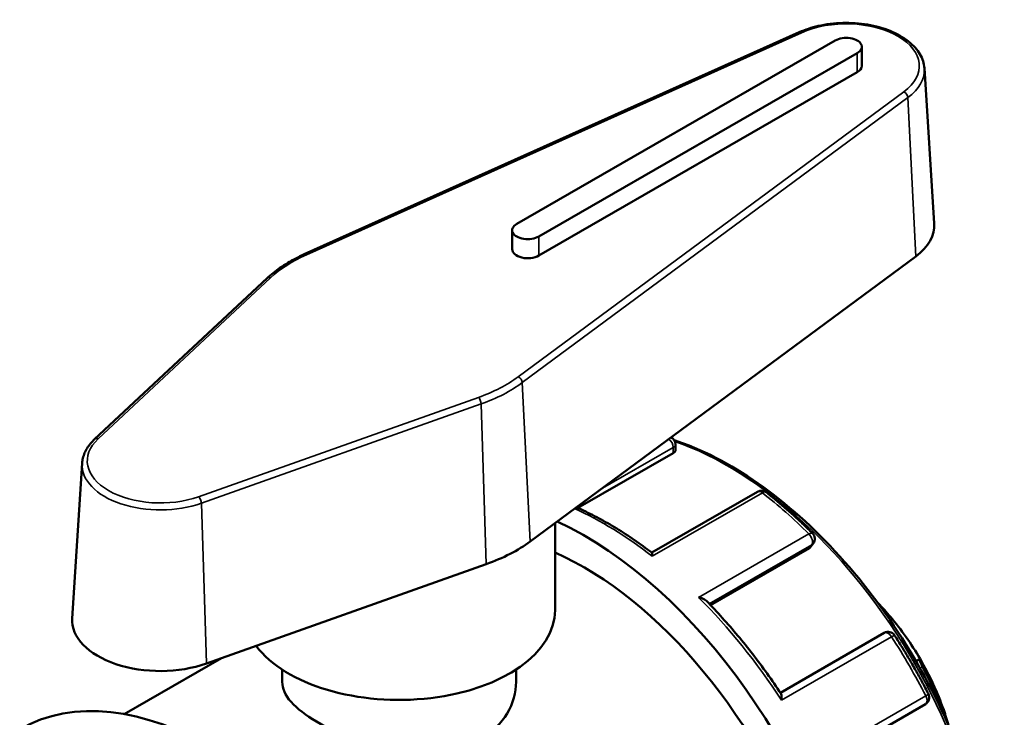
# Model space of a CAD drawing. Header units: millimetres. Extents: x 0 to 903, y -221 to 626.
# Tile 6 of 9: x 79 to 136, y 585 to 626. Entities that reach past the tile are written whole.
import ezdxf

# ---------------------------------------------------------------- set-up
doc = ezdxf.new("R2010")
doc.units = ezdxf.units.MM
doc.layers.add('Visible (ANSI)', color=7, linetype='Continuous', lineweight=50)
doc.layers.add('Visible Narrow (ANSI)', color=7, linetype='Continuous', lineweight=35)

msp = doc.modelspace()

# ---------------------------------------------------------------- linework, layer by layer
at = {"layer": 'Visible (ANSI)'}
for p, q in [((124.227, 624.846), (95.652, 612.028)), ((126.304, 624.373), (107.919, 613.786)), ((109.192, 613.053), (127.577, 623.64)), ((127.841, 622.903), (127.841, 624.006)), ((127.577, 622.536), (109.192, 611.949)), ((131.452, 622.767), (132.027, 613.813)), ((107.656, 612.316), (107.656, 613.419)), ((108.696, 595.449), (130.956, 611.904)), ((93.508, 610.648), (83.55, 601.348)), ((117.085, 601.048), (117.085, 600.718)), ((116.954, 600.553), (111.451, 597.384)), ((82.831, 599.964), (82.256, 591.011)), ((121.82, 598.323), (115.716, 594.808)), ((110.131, 591.485), (110.131, 596.51)), ((125.044, 595.345), (124.907, 595.15)), ((124.816, 595.068), (119.1, 591.776)), ((90.014, 588.408), (106.164, 594.142)), ((129.495, 591.097), (129.385, 591.034)), ((129.136, 590.168), (123.139, 586.715)), ((85.262, 585.479), (90.881, 588.716)), ((131.205, 588.675), (130.966, 588.538)), ((94.381, 588.057), (94.381, 587.339)), ((107.881, 588.057), (107.881, 587.339)), ((125.515, 582.599), (131.511, 586.052)), ((132.475, 585.647), (132.55, 585.691))]:
    msp.add_line(p, q, dxfattribs=at)
for centre, start, end in [((116.637, 601.048), 0, 65.4886), ((122.044, 597.934), 52.0666, 119.936), ((124.677, 595.602), 324.9729, 45.0854), ((129.36, 589.78), 32.9045, 119.936), ((131.288, 586.441), 299.936, 27.0963)]:
    msp.add_arc(centre, 0.449, start, end, dxfattribs=at)
for centre, major_axis, ratio, start_param, end_param in [((126.941, 624.006), (0.9, 0), 0.575862, 5.497787, 8.63938), ((126.941, 622.903), (0.9, 0), 0.575862, 5.497787, 6.283185), ((108.556, 613.419), (-0.9, 0), 0.575862, 5.497787, 8.63938), ((126.941, 613.705), (5.09, 0), 0.575862, 5.621389, 6.320109), ((108.556, 612.316), (-0.9, 0), 0.575862, 0, 2.356194), ((111.808, 577.399), (11.228, -19.498), 0.578093, 5.832158, 8.739148), ((101.131, 598.843), (9.59, 0), 0.575862, 5.264919, 5.621389), ((111.808, 577.399), (10.105, -17.548), 0.578093, 0, 2.475537), ((126.233, 585.706), (-4.999, 8.68), 0.578093, 5.021216, 5.131627), ((101.131, 591.485), (9, 0), 0.575862, 3.550699, 6.283185), ((87.343, 590.902), (-5.09, 0), 0.575862, 6.246262, 8.406512), ((126.233, 585.706), (-4.999, 8.68), 0.578093, 4.721589, 5.021216), ((126.233, 585.706), (-4.999, 8.68), 0.578093, 4.392897, 4.721589), ((125.916, 585.523), (5.222, -9.069), 0.578093, 1.296085, 1.535216), ((90.454, 565.102), (-11.228, 19.498), 0.578093, 3.141593, 6.283185), ((126.233, 585.706), (-4.999, 8.68), 0.578093, 4.293151, 4.392897)]:
    msp.add_ellipse(centre, major_axis=major_axis, ratio=ratio, start_param=start_param, end_param=end_param, dxfattribs=at)
for points, knots in [([(131.452, 622.767), (131.434, 623.046), (131.347, 623.32), (131.042, 623.848), (130.816, 624.099), (130.24, 624.555), (129.882, 624.758), (129.079, 625.083), (128.633, 625.207), (127.703, 625.362), (127.218, 625.395), (126.257, 625.37), (125.78, 625.311), (124.938, 625.12), (124.565, 624.998), (124.227, 624.846)], [5.53471, 5.53471, 5.53471, 5.53471, 5.818694, 5.818694, 6.125952, 6.125952, 6.4547, 6.4547, 6.785769, 6.785769, 7.114978, 7.114978, 7.443555, 7.443555, 7.730379, 7.730379, 7.730379, 7.730379]), ([(95.652, 612.028), (95.484, 611.953), (95.32, 611.873), (95.002, 611.708), (94.847, 611.623), (94.549, 611.444), (94.406, 611.352), (94.129, 611.161), (93.997, 611.062), (93.743, 610.86), (93.622, 610.755), (93.508, 610.648)], [1.4471942, 1.4471942, 1.4471942, 1.4471942, 1.5184882, 1.5184882, 1.5897823, 1.5897823, 1.6610764, 1.6610764, 1.7323704, 1.7323704, 1.8036645, 1.8036645, 1.8036645, 1.8036645]), ([(83.55, 601.348), (83.465, 601.269), (83.387, 601.187), (83.244, 601.017), (83.18, 600.929), (83.066, 600.747), (83.017, 600.654), (82.935, 600.462), (82.901, 600.365), (82.853, 600.166), (82.837, 600.065), (82.831, 599.964)], [1.8036645, 1.8036645, 1.8036645, 1.8036645, 1.9067859, 1.9067859, 2.0099072, 2.0099072, 2.1130286, 2.1130286, 2.2161499, 2.2161499, 2.3192712, 2.3192712, 2.3192712, 2.3192712]), ([(117.01, 601.296), (117.296, 601.203), (117.584, 601.099), (119.5, 600.341), (121.16, 599.371), (124.387, 596.883), (125.953, 595.364), (128.833, 591.932), (130.146, 590.02), (132.388, 585.997), (133.318, 583.886), (134.7, 579.676), (135.152, 577.576), (135.531, 573.597), (135.456, 571.718), (135.112, 570.016), (135.106, 569.989), (135.101, 569.962)], [6.071478, 6.071478, 6.071478, 6.071478, 6.12851, 6.12851, 6.450456, 6.450456, 6.772719, 6.772719, 7.094589, 7.094589, 7.416311, 7.416311, 7.738231, 7.738231, 8.060541, 8.060541, 8.065759, 8.065759, 8.065759, 8.065759]), ([(117.085, 600.718), (117.085, 600.718), (117.085, 600.718), (117.085, 600.691), (117.074, 600.661), (117.028, 600.603), (116.994, 600.576), (116.954, 600.553)], [0.10236559, 0.10236559, 0.10236559, 0.10236559, 0.10248987, 0.10248987, 0.11936831, 0.11936831, 0.13624674, 0.13624674, 0.13624674, 0.13624674]), ([(122.32, 598.288), (122.502, 598.146), (122.683, 598.001), (123.045, 597.704), (123.226, 597.552), (123.584, 597.242), (123.763, 597.084), (124.118, 596.761), (124.295, 596.597), (124.646, 596.263), (124.82, 596.093), (124.994, 595.92)], [0.1742703, 0.1742703, 0.1742703, 0.1742703, 0.209282, 0.209282, 0.2442936, 0.2442936, 0.2793052, 0.2793052, 0.3143168, 0.3143168, 0.3493284, 0.3493284, 0.3493284, 0.3493284]), ([(115.718, 594.807), (115.383, 595.061), (115.046, 595.305), (114.371, 595.769), (114.031, 595.989), (113.351, 596.405), (113.011, 596.6), (112.33, 596.966), (111.989, 597.137), (111.555, 597.338), (111.46, 597.381), (111.366, 597.422)], [6.1241149, 6.1241149, 6.1241149, 6.1241149, 6.1882192, 6.1882192, 6.2523236, 6.2523236, 6.3164279, 6.3164279, 6.3805323, 6.3805323, 6.3983592, 6.3983592, 6.3983592, 6.3983592]), ([(115.718, 594.807), (115.721, 594.805), (115.723, 594.798), (115.728, 594.774), (115.731, 594.749), (115.734, 594.686), (115.735, 594.647), (115.735, 594.601), (115.735, 594.6), (115.735, 594.599)], [0.03478613, 0.03478613, 0.03478613, 0.03478613, 0.04628482, 0.04628482, 0.06524929, 0.06524929, 0.08516524, 0.08516524, 0.08558683, 0.08558683, 0.08558683, 0.08558683]), ([(118.422, 592.22), (118.423, 592.219), (118.424, 592.219), (118.49, 592.206), (118.552, 592.189), (118.667, 592.148), (118.719, 592.123), (118.804, 592.071), (118.838, 592.045), (118.866, 592.017)], [-0.00042562, -0.00042562, -0.00042562, -0.00042562, 0, 0, 0.01980838, 0.01980838, 0.03869607, 0.03869607, 0.05401853, 0.05401853, 0.05401853, 0.05401853]), ([(123.172, 586.665), (122.914, 587.056), (122.649, 587.441), (122.107, 588.199), (121.83, 588.572), (121.264, 589.303), (120.976, 589.661), (120.389, 590.362), (120.091, 590.705), (119.485, 591.374), (119.178, 591.7), (118.866, 592.017)], [5.6017841, 5.6017841, 5.6017841, 5.6017841, 5.6650057, 5.6650057, 5.7282274, 5.7282274, 5.7914491, 5.7914491, 5.8546708, 5.8546708, 5.9178925, 5.9178925, 5.9178925, 5.9178925]), ([(129.495, 591.097), (129.474, 591.105), (129.446, 591.12), (129.376, 591.167), (129.333, 591.201), (129.25, 591.272), (129.205, 591.313), (129.158, 591.359), (129.156, 591.36), (129.155, 591.362)], [0.1612633, 0.1612633, 0.1612633, 0.1612633, 0.18305954, 0.18305954, 0.20626942, 0.20626942, 0.2253452, 0.2253452, 0.22593525, 0.22593525, 0.22593525, 0.22593525]), ([(129.736, 590.023), (129.878, 589.805), (130.017, 589.586), (130.29, 589.143), (130.425, 588.92), (130.69, 588.472), (130.82, 588.247), (131.076, 587.793), (131.201, 587.565), (131.448, 587.107), (131.569, 586.876), (131.687, 586.645)], [0.6978691, 0.6978691, 0.6978691, 0.6978691, 0.7328807, 0.7328807, 0.7678924, 0.7678924, 0.802904, 0.802904, 0.8379156, 0.8379156, 0.8729272, 0.8729272, 0.8729272, 0.8729272]), ([(131.341, 588.218), (131.326, 588.246), (131.311, 588.274), (131.283, 588.33), (131.271, 588.358), (131.236, 588.437), (131.219, 588.484), (131.195, 588.565), (131.188, 588.602), (131.188, 588.653), (131.195, 588.668), (131.205, 588.675)], [0.08457131, 0.08457131, 0.08457131, 0.08457131, 0.0941092, 0.0941092, 0.1036471, 0.1036471, 0.12272288, 0.12272288, 0.14593275, 0.14593275, 0.167729, 0.167729, 0.167729, 0.167729]), ([(107.881, 587.339), (107.881, 586.736), (107.714, 586.09), (107.028, 584.95), (106.509, 584.458), (105.3, 583.762), (104.537, 583.515), (102.874, 583.303), (101.974, 583.334), (100.289, 583.57), (99.389, 583.791), (97.725, 584.361), (96.962, 584.709), (95.754, 585.405), (95.234, 585.796), (94.548, 586.578), (94.381, 586.972), (94.381, 587.339)], [1.538274, 1.538274, 1.538274, 1.538274, 1.794732, 1.794732, 2.05119, 2.05119, 2.307649, 2.307649, 2.564107, 2.564107, 2.820446, 2.820446, 3.076786, 3.076786, 3.333125, 3.333125, 3.589464, 3.589464, 3.589464, 3.589464]), ([(123.172, 586.665), (123.185, 586.645), (123.195, 586.616), (123.209, 586.544), (123.212, 586.499), (123.212, 586.398), (123.208, 586.341), (123.2, 586.281), (123.2, 586.28), (123.2, 586.279)], [0.02950034, 0.02950034, 0.02950034, 0.02950034, 0.04628482, 0.04628482, 0.06524929, 0.06524929, 0.08516524, 0.08516524, 0.08558683, 0.08558683, 0.08558683, 0.08558683]), ([(132.567, 585.723), (132.563, 585.703), (132.556, 585.69), (132.533, 585.687), (132.518, 585.698), (132.485, 585.741), (132.466, 585.772), (132.434, 585.836), (132.423, 585.86), (132.401, 585.912), (132.39, 585.94), (132.379, 585.969)], [0.1612633, 0.1612633, 0.1612633, 0.1612633, 0.18305954, 0.18305954, 0.20626942, 0.20626942, 0.2253452, 0.2253452, 0.23488309, 0.23488309, 0.24442098, 0.24442098, 0.24442098, 0.24442098])]:
    msp.add_open_spline(points, degree=3, knots=knots, dxfattribs=at)
msp.add_open_spline([(124.907, 595.15), (124.884, 595.116), (124.852, 595.088), (124.816, 595.068)], degree=3, dxfattribs=at)
at = {"layer": 'Visible Narrow (ANSI)'}
for p, q in [((95.775, 612), (124.35, 624.818)), ((127.577, 622.536), (127.577, 623.64)), ((130.267, 621.411), (108.007, 604.955)), ((108.243, 604.618), (130.502, 621.073)), ((130.502, 621.073), (130.956, 611.904)), ((109.192, 611.949), (109.192, 613.053)), ((83.754, 601.374), (93.712, 610.674)), ((108.243, 604.618), (108.696, 595.449)), ((105.706, 603.768), (89.555, 598.033)), ((89.712, 597.655), (105.863, 603.39)), ((105.863, 603.39), (106.164, 594.142)), ((112.745, 598.442), (116.954, 600.866)), ((116.954, 600.866), (116.954, 600.553)), ((115.735, 594.599), (122.099, 598.264)), ((89.712, 597.655), (90.014, 588.408)), ((124.786, 595.884), (118.422, 592.22)), ((119.029, 591.85), (124.952, 595.261)), ((124.952, 595.261), (124.816, 595.068)), ((123.2, 586.279), (129.564, 589.943)), ((131.197, 588.134), (131.341, 588.218)), ((131.531, 586.537), (125.167, 582.872)), ((132.379, 585.969), (132.335, 585.943))]:
    msp.add_line(p, q, dxfattribs=at)
for centre, major_axis, ratio, start_param, end_param in [((126.941, 622.903), (4.216, 0), 0.575862, 5.621389, 8.515778), ((124.35, 624.574), (-0.122, 0.273), 0.502411, 5.554322, 6.283185), ((126.941, 622.671), (4.515, 0), 0.575862, 5.621389, 6.320109), ((130.267, 621.166), (-0.178, 0.24), 0.644955, 3.911337, 5.429773), ((101.131, 608.04), (8.716, 0), 0.575862, 2.232592, 2.589063), ((95.775, 611.755), (-0.122, 0.273), 0.502411, 5.554322, 6.283185), ((93.712, 610.43), (-0.204, 0.219), 0.695896, 5.352757, 6.283185), ((101.131, 608.04), (-8.716, 0), 0.575862, 2.123326, 2.479797), ((108.007, 604.711), (0.178, -0.24), 0.644955, 0.769744, 2.288181), ((101.131, 607.808), (9.015, 0), 0.575862, 5.264919, 5.621389), ((105.706, 603.523), (-0.1, 0.282), 0.429083, 4.073456, 5.591893), ((83.754, 601.13), (-0.204, 0.219), 0.695896, 5.352757, 6.283185), ((87.343, 600.1), (-4.216, 0), 0.575862, 5.730655, 8.406512), ((116.637, 601.048), (-0.224, 0.389), 0.578093, 3.928925, 5.287361), ((116.637, 601.048), (0.449, 0), 0.575862, 5.497787, 6.283185), ((120.082, 582.164), (10.779, -18.718), 0.578093, 0.587667, 2.557835), ((87.343, 599.868), (-4.515, 0), 0.575862, 6.246262, 8.406512), ((89.555, 597.789), (-0.1, 0.282), 0.429083, 4.073456, 5.591893), ((122.044, 597.934), (-0.224, 0.389), 0.578093, 5.325451, 6.283185), ((122.044, 597.934), (0.276, 0.354), 0.469489, 0, 0.856961), ((119.34, 581.736), (11.228, -19.498), 0.578093, 2.0088, 2.183858), ((112.976, 578.072), (11.228, -19.498), 0.578093, 2.183858, 2.466045), ((124.677, 595.602), (0.317, 0.318), 0.34608, 0, 0.906927), ((124.677, 595.602), (0.224, -0.389), 0.578093, 0.263733, 2.0088), ((124.677, 595.602), (0.367, -0.257), 0.787757, 5.930605, 6.283185), ((112.976, 578.072), (11.228, -19.498), 0.578093, 1.660259, 2.0088), ((129.36, 589.78), (-0.224, 0.389), 0.578093, 4.801852, 6.283185), ((129.36, 589.78), (0.377, 0.244), 0.072902, 0, 0.952515), ((119.34, 581.736), (11.228, -19.498), 0.578093, 1.485201, 1.660259), ((131.288, 586.441), (0.399, 0.204), 0.069758, 5.33051, 6.283185), ((131.288, 586.441), (0.224, -0.389), 0.578093, 0, 1.485201)]:
    msp.add_ellipse(centre, major_axis=major_axis, ratio=ratio, start_param=start_param, end_param=end_param, dxfattribs=at)

doc.saveas('drawing.dxf')
